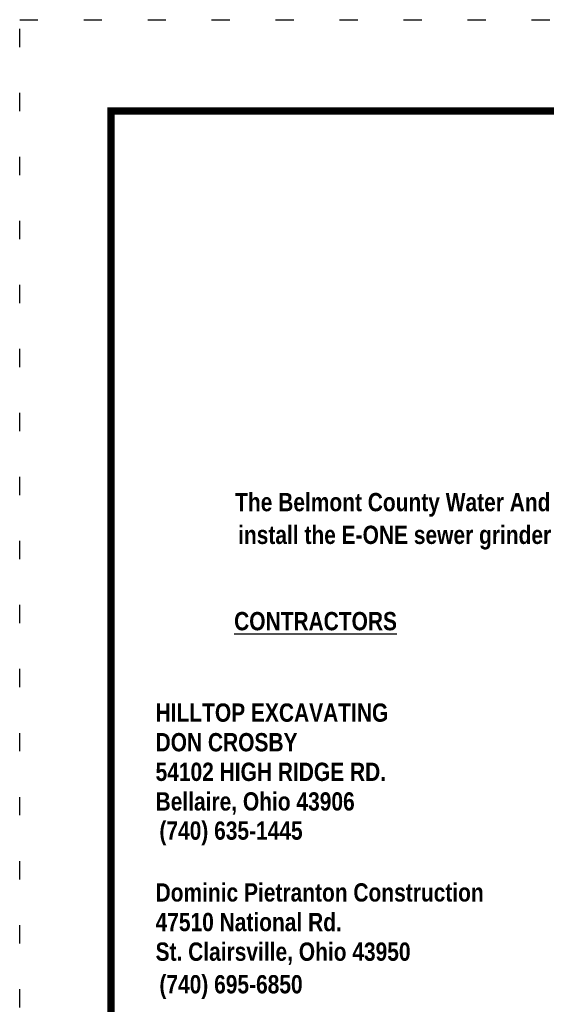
# Model space of a CAD drawing. Header units: feet. Extents: x -7.9 to 0.6, y 9.6 to 20.6.
# Tile 2 of 15: x -7.9 to -5, y 15.3 to 20.6. Entities that reach past the tile are written whole.
import ezdxf

# ---------------------------------------------------------------- set-up
doc = ezdxf.new("R2010")
doc.units = ezdxf.units.FT
doc.header["$MEASUREMENT"] = 0
doc.linetypes.add('DOT2', pattern=[0.125, 0, -0.125])
doc.layers.add('BORDER', color=252, linetype='CONTINUOUS', plot=False)
doc.layers.add('TEXT', color=7, linetype='CONTINUOUS')
doc.styles.add('ROMANS', font='techb___.ttf')

msp = doc.modelspace()

# ---------------------------------------------------------------- linework, layer by layer
at = {"layer": 'BORDER', "color": 7, "linetype": 'DOT2', "ltscale": 2}
msp.add_lwpolyline([(-7.8815, 9.6434), (-7.8815, 20.6434), (0.6185, 20.6434), (0.6185, 9.6434)], close=True, dxfattribs=at)
at = {"layer": 'TEXT', "color": 7, "const_width": 0.04}
msp.add_lwpolyline([(-7.3815, 10.1434), (-7.3815, 20.1434), (0.1185, 20.1434), (0.1185, 10.1434)], close=True, dxfattribs=at)

# ---------------------------------------------------------------- texts
at = {"layer": 'TEXT', "color": 7, "style": 'ROMANS'}
for s, p in [('The Belmont County Water And Sewer District has approved the following list of contractors to', (-6.7032, 17.9558)), ('install the E-ONE sewer grinder base on the completion of a mandatory training course.', (-6.687, 17.777)), ('HILLTOP EXCAVATING', (-7.1382, 16.8051)), ('DON CROSBY', (-7.1382, 16.6432)), ('54102 HIGH RIDGE RD.', (-7.1382, 16.4813)), ('Bellaire, Ohio 43906', (-7.1382, 16.3194)), ('(740) 635-1445', (-7.1173, 16.16)), ('Dominic Pietranton Construction', (-7.1382, 15.8219)), ('47510 National Rd.', (-7.1382, 15.66)), ('St. Clairsville, Ohio 43950', (-7.1382, 15.4981)), ('(740) 695-6850', (-7.1173, 15.3198))]:
    msp.add_text(s, height=0.1, dxfattribs=at).set_placement(p)
at = {"layer": 'TEXT', "color": 7, "insert": (-6.7087, 17.4051), "char_height": 0.1, "width": 1.434735, "attachment_point": 1, "style": 'ROMANS'}
msp.add_mtext('{\\LCONTRACTORS}', dxfattribs=at)

doc.saveas('drawing.dxf')
